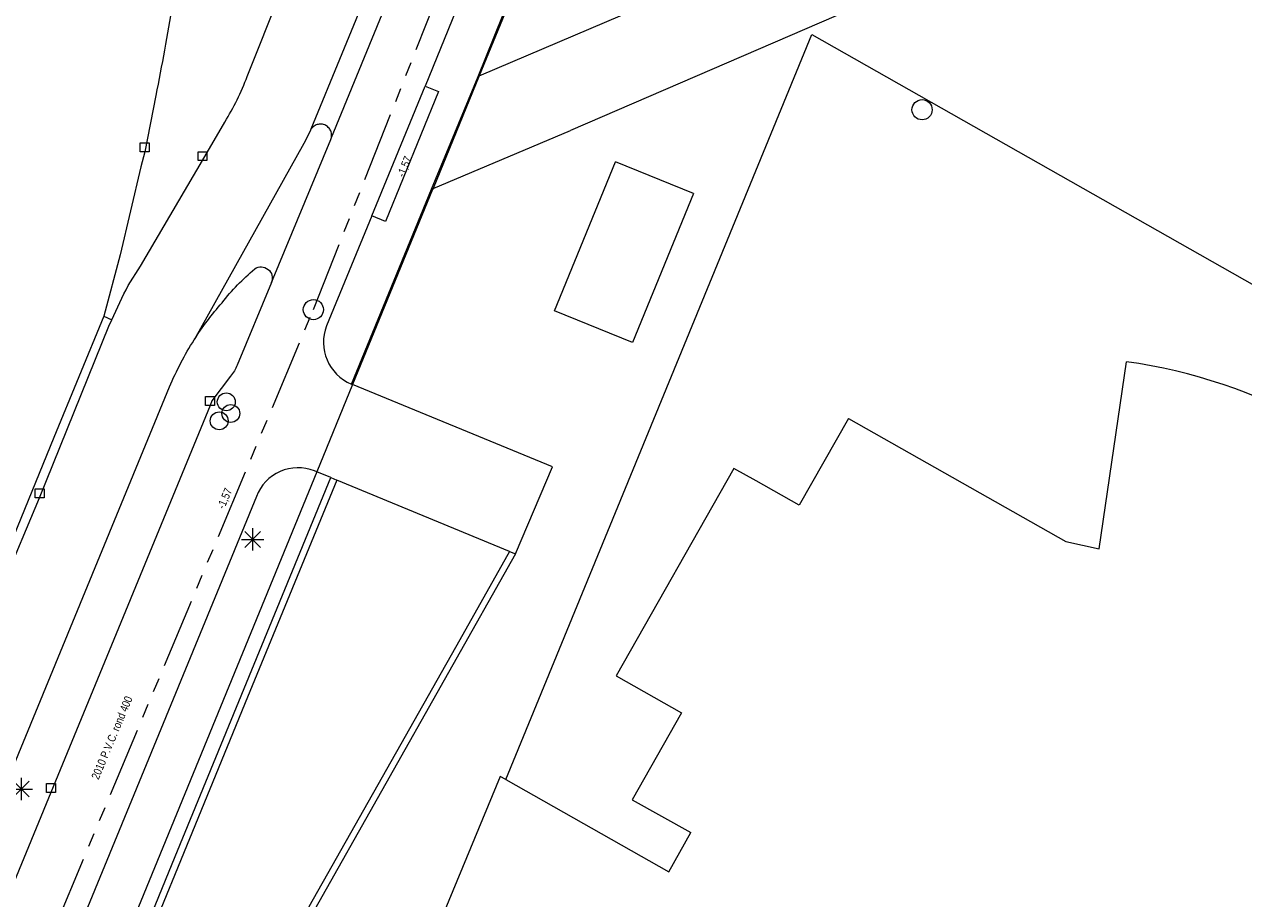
# Model space of a CAD drawing. Header units: millimetres. Extents: x 812 to 183790, y 13 to 580968.
# Tile 42 of 256: x 182433 to 182488, y 580722 to 580761. Entities that reach past the tile are written whole.
import ezdxf

# ---------------------------------------------------------------- set-up
doc = ezdxf.new("R2010")
doc.units = ezdxf.units.MM
doc.header["$LTSCALE"] = 5
doc.linetypes.add('DGN3', pattern=[672.0006, 448.0004, -224.0002])
doc.linetypes.add('PHANTOM2', pattern=[1.25, 0.625, -0.125, 0.125, -0.125, 0.125, -0.125])
for name, color, linetype, lineweight in [('000 BOB begin', 252, 'Continuous', 13), ('000 BOB eind', 252, 'Continuous', 13), ('000 Specificaties_S', 252, 'Continuous', 13), ('047 HEMELWATER AFVOER', 252, 'PHANTOM2', 13), ('gebouw op maaiveld onder overbouw', 252, 'Continuous', 9), ('Grens overig bouwwerk IMGEO uitbreiding populatie', 7, 'Continuous', 0), ('hoofdgebouw', 252, 'Continuous', 9), ('inspectie- rioolput', 252, 'Continuous', 9), ('kant muur breder dan 30cm', 252, 'Continuous', 9), ('kant verharding', 252, 'Continuous', 9), ('kolk', 252, 'Continuous', 9), ('lichtmast', 252, 'Continuous', 9), ('maaiveld', 6, 'Continuous', 0), ('overbouw', 252, 'Continuous', 9), ('sluitlijn', 252, 'DGN3', 9), ('waterleidingput', 252, 'Continuous', 9)]:
    doc.layers.add(name, color=color, linetype=linetype, lineweight=lineweight)
doc.styles.add('Arial Narrow', font='Arial Narrow.shx')

# ---------------------------------------------------------------- blocks, each defined once
blk = doc.blocks.new('LANTP11')
at = {"layer": 'lichtmast', "color": 251, "linetype": 'Continuous', "lineweight": 0, "true_color": 0x696969}
for p, q in [((-0.5, 0), (0.5, 0.001)), ((0.354, -0.354), (-0.354, 0.354)), ((-0.354, -0.354), (0.354, 0.354)), ((0, -0.5), (0, 0.5))]:
    blk.add_line(p, q, dxfattribs=at)
blk = doc.blocks.new('SKOLK27')
at = {"layer": 'kolk', "color": 251, "linetype": 'Continuous', "lineweight": 0, "true_color": 0x696969, "flags": 128}
blk.add_lwpolyline([(-0.2, 0.4), (0.2, 0.4), (0.2, 0), (-0.2, 0), (-0.2, 0.4)], dxfattribs=at)
blk = doc.blocks.new('WATERP')
at = {"layer": 'waterleidingput', "color": 251, "linetype": 'Continuous', "lineweight": 0, "true_color": 0x696969}
blk.add_circle((0, 0), 0.4, dxfattribs=at)
blk = doc.blocks.new('SKOLK360')
at = {"layer": 'kolk', "color": 251, "linetype": 'Continuous', "lineweight": 0, "true_color": 0x696969, "flags": 128}
blk.add_lwpolyline([(-0.2, 0.4), (0.2, 0.4), (0.2, 0), (-0.2, 0), (-0.2, 0.4)], dxfattribs=at)
blk = doc.blocks.new('SKOLK592')
at = {"layer": 'kolk', "color": 251, "linetype": 'Continuous', "lineweight": 0, "true_color": 0x696969, "flags": 128}
blk.add_lwpolyline([(-0.2, 0.4), (0.2, 0.4), (0.2, 0), (-0.2, 0), (-0.2, 0.4)], dxfattribs=at)
blk = doc.blocks.new('WATERP38')
at = {"layer": 'waterleidingput', "color": 251, "linetype": 'Continuous', "lineweight": 0, "true_color": 0x696969}
blk.add_circle((0, 0), 0.4, dxfattribs=at)
blk = doc.blocks.new('SKOLK700')
at = {"layer": 'kolk', "color": 251, "linetype": 'Continuous', "lineweight": 0, "true_color": 0x696969, "flags": 128}
blk.add_lwpolyline([(-0.2, 0.4), (0.2, 0.4), (0.2, 0), (-0.2, 0), (-0.2, 0.4)], dxfattribs=at)
blk = doc.blocks.new('LANTP315')
at = {"layer": 'lichtmast', "color": 251, "linetype": 'Continuous', "lineweight": 0, "true_color": 0x696969}
for p, q in [((-0.5, 0), (0.5, 0.001)), ((0.354, -0.354), (-0.354, 0.354)), ((-0.354, -0.354), (0.354, 0.354)), ((0, -0.5), (0, 0.5))]:
    blk.add_line(p, q, dxfattribs=at)
blk = doc.blocks.new('SKOLK741')
at = {"layer": 'kolk', "color": 251, "linetype": 'Continuous', "lineweight": 0, "true_color": 0x696969, "flags": 128}
blk.add_lwpolyline([(-0.2, 0.4), (0.2, 0.4), (0.2, 0), (-0.2, 0), (-0.2, 0.4)], dxfattribs=at)
blk = doc.blocks.new('RIOOLP312')
at = {"layer": 'inspectie- rioolput', "color": 251, "linetype": 'Continuous', "lineweight": 0, "true_color": 0x696969}
blk.add_circle((0, 0), 0.9, dxfattribs=at)
blk = doc.blocks.new('RIOOLP360')
at = {"layer": 'inspectie- rioolput', "color": 251, "linetype": 'Continuous', "lineweight": 0, "true_color": 0x696969}
blk.add_circle((0, 0), 0.9, dxfattribs=at)
blk = doc.blocks.new('WATERP81')
at = {"layer": 'waterleidingput', "color": 251, "linetype": 'Continuous', "lineweight": 0, "true_color": 0x696969}
blk.add_circle((0, 0), 0.4, dxfattribs=at)

msp = doc.modelspace()

# ---------------------------------------------------------------- linework, layer by layer
at = {"layer": '047 HEMELWATER AFVOER', "flags": 128}
for points in [[(182446.145, 580748.129), (182459.496, 580781.918)], [(182429.849, 580709.166), (182446.145, 580748.129)]]:
    msp.add_lwpolyline(points, dxfattribs=at)
at = {"layer": 'gebouw op maaiveld onder overbouw', "color": 251, "lineweight": 0, "true_color": 0x696969, "flags": 128}
msp.add_lwpolyline([(182454.744, 580727.135), (182454.489, 580727.279), (182452.01, 580721.302), (182456.461, 580718.812)], dxfattribs=at)
at = {"layer": 'Grens overig bouwwerk IMGEO uitbreiding populatie', "color": 251, "lineweight": 0, "true_color": 0x696969, "flags": 128}
msp.add_lwpolyline([(182463.12, 580753.314), (182460.398, 580746.661), (182456.911, 580748.076), (182459.633, 580754.729)], dxfattribs=at)
at = {"layer": 'Grens overig bouwwerk IMGEO uitbreiding populatie', "color": 251, "lineweight": 0, "true_color": 0x696969}
msp.add_lwpolyline([(182463.12, 580753.314), (182459.633, 580754.729)], dxfattribs=at)
at = {"layer": 'hoofdgebouw', "color": 251, "lineweight": 0, "true_color": 0x696969, "flags": 128}
for points in [[(182470.034, 580743.268), (182479.738, 580737.77), (182481.225, 580737.451), (182482.45, 580745.8)], [(182470.034, 580743.268), (182467.833, 580739.396), (182465.915, 580740.475), (182464.921, 580741.038), (182459.67, 580731.771), (182462.582, 580730.121)], [(182462.582, 580730.121), (182460.381, 580726.238), (182463.001, 580724.776)], [(182454.744, 580727.135), (182462.022, 580723.021), (182463.001, 580724.776)]]:
    msp.add_lwpolyline(points, dxfattribs=at)
at = {"layer": 'hoofdgebouw', "color": 251, "lineweight": 0, "true_color": 0x696969}
msp.add_lwpolyline([(182497.452, 580737.294, 0.192106), (182482.45, 580745.8)], format="xyb", dxfattribs=at)
at = {"layer": 'kant muur breder dan 30cm', "color": 251, "lineweight": 0, "true_color": 0x696969, "flags": 128}
for points in [[(182435.878, 580712.96), (182435.621, 580713.059), (182439.978, 580723.695), (182446.923, 580740.636)], [(182447.186, 580740.512), (182443.206, 580730.815), (182436.34, 580714.047), (182435.902, 580712.988)], [(182454.908, 580737.331), (182452.682, 580733.386), (182445.942, 580721.455), (182441.945, 580711.782), (182441.55, 580710.795), (182441.227, 580710.005)], [(182455.172, 580737.224), (182446.195, 580721.313), (182442.707, 580712.806), (182441.514, 580709.936), (182441.227, 580710.005)]]:
    msp.add_lwpolyline(points, dxfattribs=at)
at = {"layer": 'kant muur breder dan 30cm', "color": 251, "lineweight": 0, "true_color": 0x696969}
for points in [[(182446.923, 580740.636), (182447.186, 580740.512)], [(182454.908, 580737.331), (182447.186, 580740.512)], [(182454.908, 580737.331), (182455.172, 580737.224)]]:
    msp.add_lwpolyline(points, dxfattribs=at)
at = {"layer": 'kant verharding', "color": 251, "lineweight": 0, "true_color": 0x696969, "flags": 128}
for points in [[(182441.612, 580777.215, 0.485925), (182440.975, 580776.77), (182440.939, 580774.8, -0.002209), (182440.836, 580770.728), (182440.843, 580770.566), (182440.774, 580769.82, -0.02161), (182439.846, 580761.763, -0.010867), (182439.106, 580757.698), (182438.615, 580755.177), (182438.445, 580754.508), (182437.524, 580750.574), (182436.795, 580747.835), (182434.556, 580742.413), (182431.917, 580735.991)], [(182432.294, 580735.848), (182433.92, 580739.719), (182437.017, 580747.388), (182437.148, 580747.678, -0.008216), (182437.874, 580749.211), (182438.425, 580750.073), (182441.195, 580754.785), (182442.186, 580756.509, 0.051139), (182443.19, 580758.549), (182446.163, 580766.016, 0.090811), (182447.087, 580769.474), (182447.119, 580770.104, 0.173281), (182445.727, 580774.676, 0.16054), (182441.612, 580777.215)], [(182431.646, 580725.056), (182436.505, 580736.869), (182439.728, 580744.685, -0.042657), (182440.821, 580746.776, -0.037562), (182442.066, 580748.438, -0.049435), (182443.526, 580749.951, -0.740236), (182444.277, 580749.347), (182446.923, 580755.728), (182446.942, 580755.773), (182446.96, 580755.818), (182449.21, 580761.331), (182452.963, 580770.356, 0.304918), (182452.788, 580770.923), (182453.809, 580774.441)], [(182452.788, 580770.923, 0.264262), (182451.905, 580771.424, 0.41242), (182451.377, 580770.982, -0.094137), (182450.178, 580766.297), (182446.035, 580756.195)], [(182455.771, 580769.497), (182451.138, 580758.113), (182451.739, 580757.866), (182449.363, 580752.07), (182448.762, 580752.317), (182446.729, 580747.413, 0.406341), (182447.843, 580744.804), (182451.425, 580753.511), (182451.425, 580753.512), (182453.496, 580758.544), (182453.549, 580758.567), (182464.844, 580763.391)], [(182444.277, 580749.347), (182442.738, 580745.653, -0.095877), (182442.449, 580745.161), (182441.608, 580744.052), (182441.53, 580743.853), (182434.427, 580726.557), (182432.66, 580722.281, -0.028805), (182432.048, 580721.042), (182426.453, 580712.906, 0.018191), (182425.593, 580711.574)], [(182446.923, 580740.636), (182446.297, 580740.887), (182446.191, 580740.93, 0.417448), (182443.608, 580739.784), (182436.063, 580721.427, -0.06529), (182434.14, 580717.977), (182428.397, 580709.59)]]:
    msp.add_lwpolyline(points, format="xyb", dxfattribs=at)
for points in [[(182453.496, 580758.544), (182456.827, 580766.797)], [(182448.762, 580752.317), (182451.138, 580758.113)], [(182446.96, 580755.818), (182446.958, 580755.87), (182446.96, 580755.919), (182446.958, 580755.968), (182446.95, 580756.016), (182446.938, 580756.064), (182446.921, 580756.11), (182446.9, 580756.154), (182446.875, 580756.196), (182446.845, 580756.235), (182446.812, 580756.272), (182446.775, 580756.304), (182446.736, 580756.333), (182446.694, 580756.358), (182446.65, 580756.379), (182446.603, 580756.395), (182446.555, 580756.407), (182446.507, 580756.414), (182446.458, 580756.416), (182446.409, 580756.413), (182446.361, 580756.406), (182446.313, 580756.394), (182446.267, 580756.377), (182446.223, 580756.356), (182446.181, 580756.33), (182446.142, 580756.301), (182446.106, 580756.268), (182446.073, 580756.231), (182446.035, 580756.195), (182446.017, 580756.15), (182445.998, 580756.105), (182445.715, 580755.551), (182440.821, 580746.776)], [(182455.172, 580737.224), (182456.828, 580741.106), (182447.894, 580744.783), (182447.843, 580744.804)]]:
    msp.add_lwpolyline(points, dxfattribs=at)
at = {"layer": 'maaiveld', "color": 251, "lineweight": 0, "true_color": 0x696969}
for points in [[(182482.766, 580767.001), (182457.624, 580756.126)], [(182451.487, 580753.537), (182457.624, 580756.126)], [(182451.425, 580753.511), (182451.487, 580753.537)]]:
    msp.add_lwpolyline(points, dxfattribs=at)
at = {"layer": 'overbouw', "color": 251, "lineweight": 0, "true_color": 0x696969}
for points in [[(182456.909, 580766.762), (182453.549, 580758.567)], [(182454.744, 580727.135), (182468.4, 580760.412)], [(182468.4, 580760.412), (182513.259, 580734.973)], [(182453.549, 580758.567), (182451.487, 580753.537)], [(182451.487, 580753.537), (182451.469, 580753.493)], [(182451.469, 580753.493), (182447.894, 580744.783)], [(182447.894, 580744.783), (182446.297, 580740.887)], [(182446.297, 580740.887), (182423.698, 580685.75)]]:
    msp.add_lwpolyline(points, dxfattribs=at)
at = {"layer": 'sluitlijn', "color": 251, "lineweight": 0, "true_color": 0x696969}
msp.add_lwpolyline([(182436.795, 580747.835), (182437.148, 580747.678)], dxfattribs=at)

# ---------------------------------------------------------------- block references
at = {"linetype": 'Continuous', "lineweight": 0, "xscale": 0.5, "yscale": 0.5}
for name, p in [('RIOOLP360', (182473.322, 580757.059)), ('RIOOLP312', (182446.145, 580748.129))]:
    msp.add_blockref(name, p, dxfattribs=at)
at = {"color": 251, "linetype": 'Continuous', "lineweight": 0, "true_color": 0x696969}
for name, p in [('SKOLK27', (182438.615, 580755.177)), ('SKOLK592', (182441.195, 580754.785)), ('WATERP81', (182442.256, 580744.009)), ('SKOLK360', (182441.53, 580743.853)), ('WATERP', (182442.458, 580743.491)), ('WATERP38', (182441.94, 580743.16)), ('SKOLK700', (182433.92, 580739.719)), ('LANTP11', (182443.436, 580737.865)), ('LANTP315', (182433.107, 580726.715)), ('SKOLK741', (182434.427, 580726.557))]:
    msp.add_blockref(name, p, dxfattribs=at)

# ---------------------------------------------------------------- texts
at = {"layer": '000 BOB begin', "insert": (182450.239, 580754.507), "char_height": 0.36, "attachment_point": 5, "rotation": 68.182, "line_spacing_factor": 0.6, "style": 'Arial Narrow'}
msp.add_mtext('-1,57', dxfattribs=at)
at = {"layer": '000 BOB eind', "insert": (182442.212, 580739.683), "char_height": 0.36, "attachment_point": 5, "rotation": 67.0361, "line_spacing_factor": 0.6, "style": 'Arial Narrow'}
msp.add_mtext('-1,57', dxfattribs=at)
at = {"layer": '000 Specificaties_S', "insert": (182437.153, 580729.005), "char_height": 0.36, "attachment_point": 5, "rotation": 67.3032, "line_spacing_factor": 0.6, "style": 'Arial Narrow'}
msp.add_mtext('2010 P.V.C. rond 400', dxfattribs=at)

doc.saveas('drawing.dxf')
